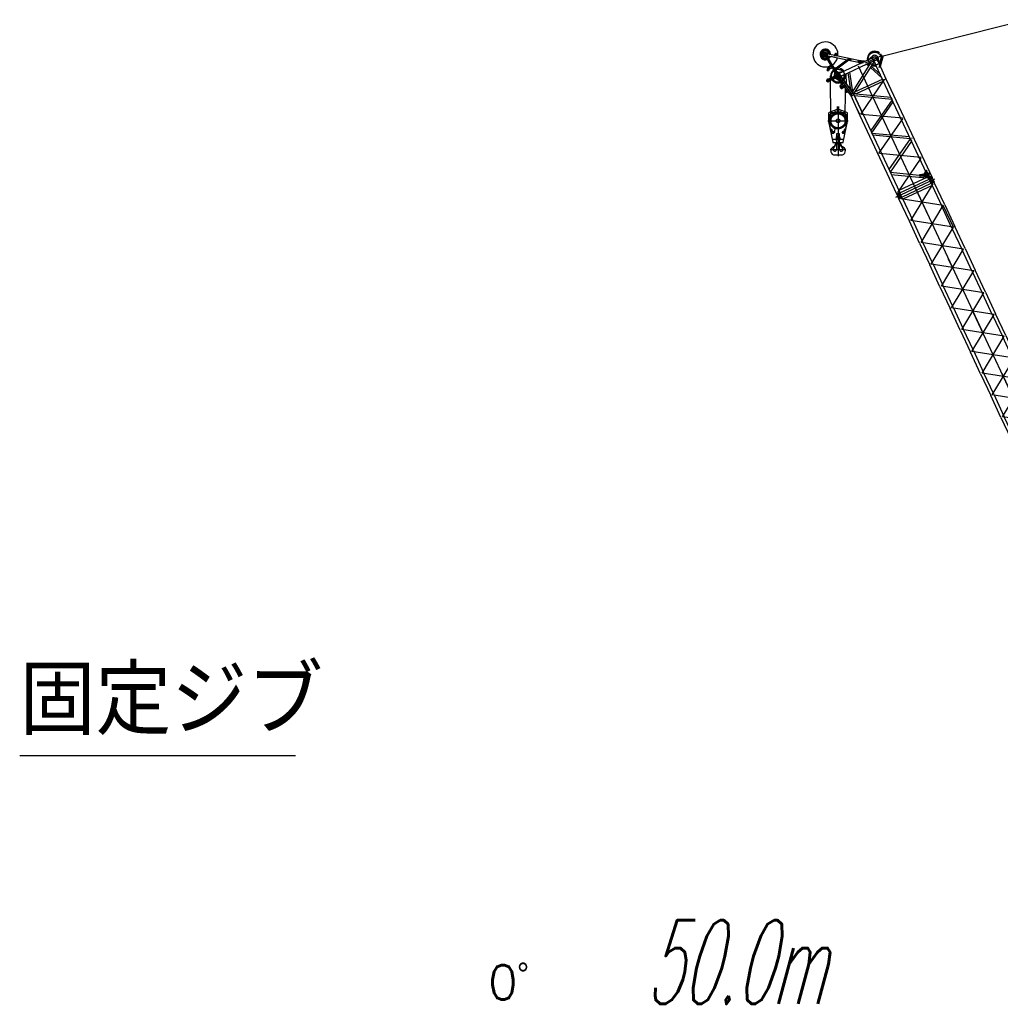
# Model space of a CAD drawing. Extents: x 26250 to 211390, y 12641 to 169243.
# Tile 129 of 132: x 110687 to 150520, y 123976 to 163980. Entities that reach past the tile are written whole.
import ezdxf
from ezdxf.enums import TextEntityAlignment as Align

# ---------------------------------------------------------------- set-up
doc = ezdxf.new("R2010")
doc.units = 0
doc.header["$LTSCALE"] = 212.5
doc.linetypes.add('CENTER', pattern=[50.5, 30, -9, 2.5, -9])
doc.linetypes.add('HIDDEN', pattern=[12.6, 8.4, -4.2])
doc.layers.add('1', color=7, linetype='CONTINUOUS')
doc.layers.add('11', color=7, linetype='CONTINUOUS')
doc.styles.get("Standard").update_dxf_attribs({"font": 'txt', "bigfont": 'bigfont'})

# ---------------------------------------------------------------- blocks, each defined once
blk = doc.blocks.new('*G32')
at = {"layer": '11', "color": 7, "linetype": 'CENTER'}
for p, q in [((147853, 157497), (146261, 156755)), ((146890, 155816), (147791, 157314)), ((147792, 157469), (147671, 157413)), ((147793, 157469), (147671, 157412)), ((147726, 157513), (147680, 157491)), ((147762, 157375), (147685, 157542)), ((147732, 157441), (147702, 157506)), ((147779, 157340), (147732, 157441)), ((146479, 156857), (146356, 156799)), ((146479, 156856), (146356, 156799)), ((146448, 156762), (146370, 156929)), ((152146, 146259), (147075, 157134)), ((147075, 157134), (152146, 146259)), ((146391, 156725), (146396, 156715)), ((148204, 156429), (146477, 156701)), ((146516, 156777), (146514, 156782)), ((147302, 154931), (148204, 156429)), ((148616, 155544), (148204, 156429)), ((148616, 155544), (146890, 155816)), ((147715, 154046), (148616, 155544)), ((149029, 154658), (147302, 154931)), ((148128, 153160), (149029, 154658)), ((149442, 153773), (147715, 154046)), ((148541, 152275), (149442, 153773)), ((149855, 152888), (148128, 153160)), ((148953, 151390), (149855, 152888)), ((150267, 152003), (148541, 152275)), ((149366, 150505), (150267, 152003)), ((150680, 151118), (148953, 151390)), ((149779, 149620), (150680, 151118)), ((151093, 150233), (149366, 150505)), ((150192, 148735), (151093, 150233)), ((151506, 149347), (149779, 149620)), ((150604, 147849), (151506, 149347)), ((151918, 148462), (150192, 148735)), ((151017, 146964), (151918, 148462)), ((152331, 147577), (150604, 147849)), ((152744, 146692), (151017, 146964)), ((152707, 146611), (152702, 146621)), ((152864, 146594), (152742, 146537)), ((152863, 146593), (152743, 146537)), ((152827, 146674), (152830, 146668)), ((151550, 145981), (151428, 145924)), ((151549, 145980), (151429, 145924)), ((151541, 145902), (151494, 145880))]:
    blk.add_line(p, q, dxfattribs=at)
at = {"layer": '11', "color": 7, "linetype": 'CONTINUOUS'}
for p, q in [((146516, 156775), (147709, 157332)), ((147752, 157240), (146559, 156683)), ((147671, 157412), (147668, 157417)), ((147714, 157318), (147671, 157412)), ((147671, 157412), (147673, 157408)), ((147708, 157332), (147705, 157337)), ((147709, 157332), (147752, 157240)), ((147718, 157312), (147709, 157332)), ((147835, 157378), (147713, 157321)), ((147839, 157368), (147718, 157312)), ((147752, 157240), (148143, 156401)), ((147791, 157474), (147793, 157469)), ((147793, 157469), (147835, 157378)), ((147793, 157469), (147795, 157465)), ((147830, 157389), (147828, 157395)), ((147835, 157378), (147828, 157375)), ((147839, 157368), (147835, 157378)), ((148264, 156457), (147839, 157368)), ((146362, 156866), (146424, 156895)), ((146477, 156861), (146479, 156857)), ((146479, 156857), (146521, 156766)), ((146479, 156856), (146481, 156852)), ((146356, 156799), (146354, 156804)), ((146400, 156706), (146356, 156799)), ((146356, 156799), (146359, 156795)), ((146521, 156766), (146399, 156708)), ((146404, 156699), (146399, 156708)), ((146404, 156699), (146525, 156755)), ((146829, 155788), (146404, 156699)), ((146521, 156766), (146514, 156762)), ((146525, 156755), (146516, 156775)), ((146559, 156683), (146516, 156775)), ((146559, 156683), (146950, 155844)), ((148264, 156457), (148677, 155572)), ((148556, 155515), (148143, 156401)), ((147242, 154903), (146829, 155788)), ((146950, 155844), (147363, 154959)), ((148556, 155515), (148969, 154630)), ((149089, 154687), (148677, 155572)), ((147242, 154903), (147655, 154018)), ((147775, 154074), (147363, 154959)), ((149382, 153745), (148969, 154630)), ((149089, 154687), (149502, 153801)), ((148068, 153132), (147655, 154018)), ((147775, 154074), (148188, 153189)), ((149382, 153745), (149794, 152860)), ((149915, 152916), (149502, 153801)), ((148068, 153132), (148480, 152247)), ((148601, 152303), (148188, 153189)), ((150207, 151975), (149794, 152860)), ((149915, 152916), (150328, 152031)), ((148893, 151362), (148480, 152247)), ((148601, 152303), (149014, 151418)), ((150740, 151146), (150328, 152031)), ((150207, 151975), (150620, 151090)), ((148893, 151362), (149306, 150477)), ((149426, 150533), (149014, 151418)), ((151033, 150205), (150620, 151090)), ((150740, 151146), (151153, 150261)), ((149719, 149592), (149306, 150477)), ((149426, 150533), (149839, 149648)), ((151033, 150205), (151445, 149319)), ((151566, 149376), (151153, 150261)), ((150252, 148763), (149839, 149648)), ((149719, 149592), (150131, 148707)), ((151858, 148434), (151445, 149319)), ((151566, 149376), (151979, 148490)), ((150544, 147821), (150131, 148707)), ((150252, 148763), (150665, 147878)), ((151858, 148434), (152271, 147549)), ((152392, 147605), (151979, 148490)), ((150544, 147821), (150957, 146936)), ((151077, 146992), (150665, 147878)), ((152662, 146710), (152271, 147549)), ((152392, 147605), (152817, 146694)), ((150957, 146936), (151382, 146025)), ((151469, 146153), (151077, 146992)), ((152662, 146710), (151469, 146153)), ((151512, 146061), (152705, 146618)), ((152705, 146618), (152662, 146710)), ((152696, 146638), (152705, 146618)), ((152698, 146630), (152742, 146537)), ((152822, 146685), (152700, 146628)), ((152797, 146499), (152858, 146527)), ((152822, 146685), (152814, 146681)), ((152822, 146685), (152817, 146694)), ((152864, 146594), (152822, 146685)), ((152862, 146598), (152864, 146594)), ((152866, 146589), (152864, 146594)), ((151385, 146015), (151382, 146025)), ((151384, 146018), (151428, 145924)), ((151508, 146072), (151385, 146015)), ((151469, 146153), (151512, 146061)), ((151508, 146072), (151500, 146068)), ((151502, 146081), (151512, 146061)), ((151550, 145981), (151508, 146072)), ((151513, 146061), (151515, 146056)), ((151391, 146004), (151393, 145999))]:
    blk.add_line(p, q, dxfattribs=at)
for centre in [(147732, 157441), (147732, 157441), (146418, 156828), (146418, 156828), (152803, 146565), (152803, 146565), (151489, 145952), (151489, 145952)]:
    blk.add_circle(centre, 25, dxfattribs=at)
for centre, start, end in [((147730, 157445), 115, -155), ((147730, 157445), 25, 115), ((146416, 156833), 115, -155), ((146416, 156833), 25, 115), ((152805, 146561), -155, -65), ((152805, 146561), -65, 25), ((151491, 145948), -159.2253, -65), ((151491, 145948), -65, 29.2246)]:
    blk.add_arc(centre, 67.5, start, end, dxfattribs=at)
blk = doc.blocks.new('*G43')
at = {"layer": '11', "color": 7, "linetype": 'CONTINUOUS'}
blk.add_line((144643, 160477), (144800, 160141), dxfattribs=at)
blk = doc.blocks.new('*G45')
at = {"layer": '11', "color": 7, "linetype": 'CENTER'}
for p, q in [((143461, 162588), (143330, 162527)), ((143454, 162485), (143378, 162649)), ((143849, 161835), (143451, 162490)), ((143498, 162605), (143461, 162588)), ((143491, 162602), (143473, 162594)), ((143801, 162585), (143877, 162569)), ((143827, 162518), (143847, 162615)), ((143831, 162539), (143827, 162518)), ((145042, 162222), (145702, 162530)), ((145602, 162034), (145737, 162521)), ((145704, 162486), (145747, 162474)), ((145716, 162444), (145732, 162504)), ((143732, 162114), (143517, 161984)), ((143518, 161985), (143569, 162016)), ((143563, 161969), (143525, 162032)), ((143532, 162020), (143537, 162012)), ((143822, 162018), (143757, 161988)), ((144079, 161381), (143779, 162025)), ((144372, 162403), (144358, 162338)), ((144748, 162291), (144892, 162261)), ((147075, 157134), (144763, 162092)), ((144842, 162333), (144818, 162215)), ((143458, 161483), (144025, 161748)), ((143551, 161988), (143556, 161980)), ((143768, 161996), (143808, 162015)), ((143918, 161867), (143776, 161801)), ((143805, 161907), (143882, 161781)), ((143825, 161887), (143871, 161787)), ((143897, 161688), (143876, 161678)), ((143888, 161792), (143987, 161580)), ((144499, 160943), (143929, 161703)), ((143498, 161565), (143546, 161462)), ((143510, 161528), (143526, 161494)), ((143520, 161530), (143533, 161501)), ((143619, 161578), (143634, 161546)), ((143632, 161550), (143621, 161574)), ((144101, 161419), (144037, 161389)), ((144086, 161289), (144037, 161251)), ((144086, 161288), (144038, 161252)), ((144043, 161295), (144080, 161245)), ((144044, 161294), (144080, 161246)), ((144050, 161392), (144090, 161410)), ((144863, 160161), (145813, 161555)), ((144315, 161088), (144248, 161038)), ((144254, 161077), (144287, 161032)), ((144281, 161063), (144260, 161047)), ((144262, 161065), (144279, 161044)), ((144877, 160133), (144863, 160161)), ((146549, 159978), (144877, 160133)), ((145605, 158570), (146562, 159950)), ((146562, 159950), (146549, 159978)), ((146920, 159182), (146933, 159154)), ((145619, 158541), (145605, 158570)), ((147291, 158387), (145619, 158541)), ((146354, 156964), (147304, 158358)), ((147304, 158358), (147291, 158387)), ((147641, 157697), (147233, 157623)), ((147590, 157701), (147595, 157674)), ((147853, 157497), (146261, 156755)), ((147636, 157487), (147631, 157497)), ((147640, 157521), (147641, 157518)), ((147650, 157518), (147659, 157530)), ((147792, 157469), (147671, 157413)), ((147793, 157469), (147671, 157412)), ((147732, 157441), (147702, 157506)), ((147779, 157340), (147732, 157441)), ((147756, 157549), (147758, 157544)), ((146322, 156874), (146317, 156884)), ((146479, 156857), (146356, 156799)), ((146479, 156856), (146356, 156799)), ((146448, 156762), (146370, 156929)), ((146441, 156937), (146444, 156931))]:
    blk.add_line(p, q, dxfattribs=at)
at = {"layer": '11', "color": 7, "linetype": 'CONTINUOUS'}
for p, q in [((143414, 162483), (143417, 162478)), ((143417, 162478), (143636, 162119)), ((143839, 161919), (143479, 162511)), ((143484, 162517), (143664, 162480)), ((143484, 162504), (143492, 162516)), ((143537, 162415), (143484, 162504)), ((143492, 162516), (143593, 162495)), ((143497, 162515), (143527, 162508)), ((143644, 162556), (143498, 162586)), ((143593, 162495), (143537, 162415)), ((143725, 162539), (143644, 162556)), ((143744, 162463), (143664, 162480)), ((143664, 162480), (144748, 162255)), ((144763, 162324), (143725, 162539)), ((143810, 162594), (143775, 162529)), ((143775, 162529), (143879, 162508)), ((143873, 162582), (143879, 162508)), ((145345, 162437), (144926, 162241)), ((145168, 162360), (145332, 162501)), ((145345, 162437), (145170, 162355)), ((145553, 162421), (145592, 162186)), ((145621, 162213), (145706, 162522)), ((145764, 162506), (145646, 162080)), ((145759, 162507), (145671, 162191)), ((145706, 162522), (145764, 162506)), ((143521, 162019), (143616, 162132)), ((143616, 162132), (143624, 162137)), ((143624, 162137), (143702, 162009)), ((143638, 162113), (143779, 161882)), ((143805, 162029), (143796, 162026)), ((143796, 162026), (143804, 162009)), ((143797, 161988), (144288, 162351)), ((143803, 162026), (143797, 162023)), ((143797, 162023), (143808, 162001)), ((143813, 162003), (143803, 162026)), ((143821, 161995), (143805, 162029)), ((144367, 162334), (143829, 161936)), ((144920, 162239), (143948, 161785)), ((144031, 161677), (145402, 162316)), ((144288, 162351), (144367, 162334)), ((144511, 161038), (145285, 162262)), ((145399, 162287), (144562, 160965)), ((144746, 162259), (144758, 162321)), ((144753, 162258), (144746, 162259)), ((144748, 162255), (144763, 162324)), ((144766, 162319), (144753, 162258)), ((144756, 162249), (144753, 162258)), ((144772, 162327), (144756, 162249)), ((144768, 162246), (144756, 162249)), ((144758, 162321), (144766, 162319)), ((144766, 162319), (144772, 162327)), ((144815, 162227), (144768, 162246)), ((144772, 162327), (144785, 162324)), ((144785, 162324), (144835, 162323)), ((144804, 162231), (144802, 162228)), ((144802, 162228), (144819, 162191)), ((144829, 162224), (144815, 162227)), ((144819, 162191), (144920, 162239)), ((144835, 162323), (144849, 162320)), ((145007, 162293), (144868, 162312)), ((144891, 162302), (144896, 162305)), ((144920, 162239), (144891, 162302)), ((144896, 162305), (144926, 162241)), ((144930, 162218), (144920, 162239)), ((144926, 162241), (145012, 162281)), ((144926, 162241), (144935, 162220)), ((144935, 162220), (144930, 162218)), ((145012, 162281), (145007, 162293)), ((145099, 162175), (145182, 162099)), ((145158, 162203), (145214, 162150)), ((145170, 162355), (145168, 162360)), ((145243, 162042), (145718, 161602)), ((145276, 162093), (145651, 161747)), ((145285, 162262), (145388, 162310)), ((145384, 162264), (145315, 162155)), ((145315, 162155), (145319, 162152)), ((145319, 162152), (145460, 162143)), ((145410, 162262), (145384, 162264)), ((145388, 162310), (145399, 162287)), ((145755, 161523), (145388, 162310)), ((145465, 162146), (145410, 162262)), ((145460, 162143), (145465, 162146)), ((145549, 162280), (145502, 162380)), ((145502, 162380), (145593, 162186)), ((145593, 162186), (145876, 161579)), ((145621, 162213), (145605, 162158)), ((145671, 162191), (145641, 162082)), ((145646, 162080), (145641, 162082)), ((145646, 162080), (145644, 162075)), ((143481, 161916), (143516, 162010)), ((143538, 161896), (143481, 161916)), ((143483, 161922), (143540, 161902)), ((143501, 161969), (143557, 161948)), ((143564, 161969), (143538, 161896)), ((143791, 161683), (143544, 161567)), ((143694, 162004), (143572, 161976)), ((143702, 162009), (143694, 162004)), ((143779, 161882), (143839, 161919)), ((143848, 161914), (143779, 161873)), ((143779, 161873), (143786, 161882)), ((143786, 161861), (143779, 161873)), ((143783, 161888), (143832, 161919)), ((143786, 161882), (143783, 161888)), ((143836, 161913), (143786, 161882)), ((143804, 161814), (143786, 161861)), ((143789, 161708), (143799, 161812)), ((143829, 161936), (143797, 161988)), ((143799, 161812), (143804, 161814)), ((143800, 161696), (143800, 161696)), ((143812, 161802), (143804, 161814)), ((143808, 162001), (143813, 162003)), ((143820, 161987), (143821, 161995)), ((143820, 161792), (143820, 161792)), ((143832, 161919), (143835, 161912)), ((143835, 161912), (143848, 161914)), ((143848, 161914), (143854, 161903)), ((143854, 161903), (143888, 161865)), ((143888, 161865), (143895, 161853)), ((143893, 161856), (143899, 161858)), ((143899, 161858), (143900, 161854)), ((143907, 161622), (144008, 161487)), ((144442, 160908), (143907, 161622)), ((143921, 161843), (144121, 161872)), ((144123, 161867), (143948, 161785)), ((144013, 161702), (144552, 160982)), ((144043, 161683), (144039, 161667)), ((144039, 161667), (144043, 161683)), ((144039, 161667), (144271, 161358)), ((144130, 161546), (144039, 161667)), ((144253, 161781), (144043, 161683)), ((144043, 161683), (144177, 161745)), ((144552, 160982), (144048, 161655)), ((144121, 161872), (144123, 161867)), ((144179, 161739), (144135, 161549)), ((144177, 161745), (144179, 161739)), ((144256, 161775), (144253, 161781)), ((144276, 161362), (144256, 161775)), ((144333, 161818), (144439, 161134)), ((144390, 161844), (144514, 161043)), ((143506, 161561), (143497, 161557)), ((143539, 161466), (143548, 161470)), ((143578, 161495), (143824, 161610)), ((143622, 161572), (143616, 161563)), ((143616, 161563), (143620, 161553)), ((143620, 161553), (143631, 161552)), ((143633, 161571), (143622, 161572)), ((143631, 161552), (143637, 161561)), ((143637, 161561), (143633, 161571)), ((144004, 161484), (143858, 161583)), ((144008, 161487), (144004, 161484)), ((144014, 161234), (144049, 161186)), ((144078, 161382), (144016, 161309)), ((144036, 161437), (144022, 161468)), ((144038, 161433), (144036, 161437)), ((144038, 161429), (144038, 161433)), ((144038, 161411), (144038, 161429)), ((144054, 161377), (144038, 161411)), ((144050, 161405), (144045, 161403)), ((144045, 161403), (144055, 161380)), ((144061, 161383), (144050, 161405)), ((144054, 161397), (144062, 161380)), ((144062, 161380), (144054, 161377)), ((144055, 161380), (144061, 161383)), ((144218, 161318), (144055, 161196)), ((144059, 161190), (144222, 161312)), ((144077, 161182), (144174, 161254)), ((144084, 161387), (144078, 161382)), ((144079, 161419), (144085, 161421)), ((144090, 161396), (144079, 161419)), ((144180, 161259), (144084, 161387)), ((144085, 161421), (144095, 161399)), ((144095, 161399), (144090, 161396)), ((144135, 161549), (144130, 161546)), ((144174, 161254), (144180, 161259)), ((144222, 161312), (144218, 161318)), ((144271, 161358), (144276, 161362)), ((144612, 161044), (145734, 161568)), ((145772, 161487), (144664, 160971)), ((145734, 161568), (145772, 161487)), ((145755, 161523), (145876, 161579)), ((147626, 157510), (145755, 161523)), ((145876, 161579), (147747, 157566)), ((144055, 161196), (144059, 161190)), ((144295, 161105), (144255, 161075)), ((144285, 161035), (144325, 161065)), ((144325, 161065), (144295, 161105)), ((144832, 160072), (144442, 160908)), ((144556, 160977), (144511, 161038)), ((144562, 160965), (144556, 160977)), ((144559, 160971), (144952, 160128)), ((144952, 160128), (144559, 160971)), ((144562, 160965), (144571, 160980)), ((144598, 160888), (144562, 160965)), ((144571, 160980), (144664, 160971)), ((144664, 160971), (144571, 160980)), ((146122, 160735), (144598, 160888)), ((144664, 160971), (146079, 160829)), ((146079, 160829), (146122, 160735)), ((146125, 160729), (145257, 159475)), ((145297, 159377), (146169, 160636)), ((146169, 160636), (146125, 160729)), ((146312, 156897), (144832, 160072)), ((144952, 160128), (146433, 156953)), ((145257, 159475), (145297, 159377)), ((145346, 159283), (145300, 159382)), ((145303, 159376), (146821, 159236)), ((146865, 159143), (145346, 159283)), ((146821, 159236), (146865, 159143)), ((145999, 157884), (146867, 159137)), ((146911, 159044), (146042, 157791)), ((146867, 159137), (146911, 159044)), ((146045, 157785), (147234, 157665)), ((146089, 157691), (147491, 157550)), ((147234, 157665), (147570, 157631)), ((147430, 157710), (147239, 157676)), ((147239, 157676), (147241, 157665)), ((147240, 157668), (147567, 157632)), ((147482, 157820), (147426, 157719)), ((147503, 157775), (147426, 157719)), ((147426, 157719), (147441, 157685)), ((147441, 157685), (147537, 157702)), ((147558, 157657), (147462, 157640)), ((147559, 157630), (147569, 157632)), ((147587, 157595), (146393, 157038)), ((146437, 156946), (147629, 157502)), ((147256, 157580), (147257, 157576)), ((147257, 157576), (147271, 157578)), ((147491, 157550), (147539, 157572)), ((147629, 157502), (147592, 157585)), ((147747, 157566), (147626, 157510)), ((147750, 157560), (147628, 157503)), ((147638, 157511), (147628, 157503)), ((147628, 157503), (147671, 157412)), ((147685, 157542), (147635, 157519)), ((147635, 157519), (147638, 157511)), ((147738, 157558), (147638, 157511)), ((147685, 157542), (147734, 157565)), ((147725, 157374), (147787, 157403)), ((147734, 157565), (147738, 157558)), ((147738, 157558), (147750, 157560)), ((147750, 157560), (147793, 157469)), ((146433, 156953), (146312, 156897)), ((146436, 156947), (146314, 156890)), ((146324, 156899), (146314, 156890)), ((146314, 156890), (146356, 156799)), ((146370, 156929), (146321, 156906)), ((146321, 156906), (146324, 156899)), ((146424, 156945), (146324, 156899)), ((146370, 156929), (146420, 156952)), ((146393, 157038), (146437, 156946)), ((146420, 156952), (146424, 156945)), ((146424, 156945), (146436, 156947)), ((146436, 156947), (146479, 156856)), ((146411, 156761), (146473, 156790))]:
    blk.add_line(p, q, dxfattribs=at)
at = {"layer": '11', "color": 7, "linetype": 'HIDDEN'}
for p, q in [((145753, 162466), (145748, 162468)), ((145756, 162478), (145751, 162479)), ((145756, 162478), (145751, 162479)), ((143805, 162029), (143796, 162026)), ((143796, 162026), (143804, 162009)), ((143821, 161995), (143805, 162029)), ((144377, 162342), (144376, 162338)), ((144376, 162338), (144464, 162319)), ((144382, 162341), (144377, 162342)), ((144465, 162324), (144377, 162342)), ((144381, 162337), (144382, 162341)), ((144388, 162397), (144387, 162392)), ((144387, 162392), (144475, 162373)), ((144393, 162396), (144388, 162397)), ((144476, 162378), (144388, 162397)), ((144392, 162391), (144393, 162396)), ((144464, 162319), (144465, 162324)), ((144475, 162373), (144476, 162378)), ((144785, 162324), (144768, 162246)), ((145641, 162082), (145636, 162062)), ((145636, 162062), (145641, 162061)), ((145641, 162061), (145644, 162075)), ((143802, 161688), (143544, 161567)), ((143767, 162012), (143759, 162008)), ((143759, 162008), (143775, 161974)), ((143763, 162007), (143768, 162010)), ((143774, 161985), (143763, 162007)), ((143775, 161996), (143767, 162012)), ((143768, 162010), (143779, 161987)), ((143779, 161987), (143774, 161985)), ((143775, 161974), (143789, 161963)), ((143854, 161903), (143786, 161861)), ((143795, 161956), (143853, 161830)), ((143804, 161814), (143808, 161816)), ((143820, 161977), (143821, 161995)), ((143886, 161832), (143822, 161968)), ((143855, 161792), (143827, 161716)), ((143874, 161617), (143950, 161589)), ((143893, 161856), (143890, 161854)), ((143506, 161561), (143497, 161557)), ((143539, 161466), (143548, 161470)), ((143578, 161495), (143835, 161615)), ((143978, 161563), (144036, 161438)), ((144064, 161450), (144000, 161587)), ((144038, 161429), (144038, 161411)), ((144038, 161411), (144054, 161377)), ((144062, 161380), (144054, 161397)), ((144054, 161377), (144062, 161380)), ((144083, 161432), (144069, 161443)), ((144099, 161398), (144083, 161432)), ((144083, 161410), (144091, 161394)), ((144091, 161394), (144099, 161398)), ((147240, 157668), (147624, 157737)), ((147241, 157665), (147256, 157580)), ((147255, 157584), (147639, 157653)), ((147271, 157578), (147559, 157630)), ((147430, 157710), (147426, 157719)), ((147622, 157745), (147430, 157710)), ((147441, 157685), (147430, 157710)), ((147594, 157712), (147441, 157685)), ((147462, 157640), (147478, 157605)), ((147482, 157820), (147511, 157873)), ((147503, 157775), (147543, 157805)), ((147511, 157873), (147520, 157866)), ((147520, 157823), (147532, 157797)), ((147543, 157805), (147552, 157798)), ((147615, 157667), (147558, 157657)), ((147569, 157632), (147640, 157645)), ((147585, 157730), (147594, 157712)), ((147586, 157657), (147591, 157659)), ((147631, 157559), (147586, 157657)), ((147591, 157659), (147637, 157562)), ((147645, 157603), (147616, 157666)), ((147640, 157645), (147622, 157745)), ((147478, 157605), (147641, 157516)), ((147637, 157562), (147631, 157559)), ((147641, 157516), (147673, 157531)), ((147673, 157531), (147673, 157542))]:
    blk.add_line(p, q, dxfattribs=at)
at = {"layer": '11', "color": 7, "linetype": 'CONTINUOUS'}
for points in [[(143561, 162573), (143561, 162573)], [(147548, 157788), (147547, 157787), (147547, 157786), (147547, 157785), (147547, 157784), (147547, 157783), (147547, 157783), (147547, 157782), (147547, 157781), (147547, 157780), (147547, 157779)], [(147547, 157779), (147547, 157778), (147547, 157778), (147547, 157777), (147547, 157776), (147547, 157775), (147547, 157774), (147547, 157774), (147547, 157773), (147547, 157772), (147547, 157771)], [(147547, 157771), (147547, 157771), (147547, 157770), (147547, 157770), (147548, 157769), (147548, 157768), (147548, 157768), (147548, 157767), (147548, 157767), (147549, 157766), (147549, 157765)], [(147549, 157765), (147549, 157764), (147549, 157763), (147550, 157762), (147550, 157761), (147550, 157760), (147550, 157759), (147551, 157758), (147551, 157757), (147552, 157756), (147552, 157755)], [(147552, 157755), (147553, 157754), (147553, 157753), (147554, 157752), (147554, 157751), (147555, 157750), (147555, 157749), (147556, 157748), (147557, 157747), (147557, 157746), (147558, 157745)], [(147558, 157745), (147559, 157744), (147559, 157744), (147560, 157743), (147560, 157742), (147561, 157742), (147562, 157741), (147563, 157740), (147563, 157739), (147564, 157739), (147565, 157738)], [(147565, 157738), (147565, 157738), (147566, 157737), (147566, 157737), (147567, 157737), (147567, 157736), (147568, 157736), (147568, 157736), (147569, 157735), (147569, 157735), (147570, 157735)], [(147570, 157735), (147571, 157734), (147571, 157734), (147572, 157734), (147572, 157733), (147573, 157733), (147573, 157733), (147574, 157733), (147574, 157732), (147575, 157732), (147575, 157732)]]:
    blk.add_lwpolyline(points, dxfattribs=at)
at = {"layer": '11', "color": 7, "linetype": 'HIDDEN'}
for points in [[(143827, 161716), (143826, 161712), (143824, 161709), (143822, 161706), (143819, 161703), (143817, 161700), (143814, 161697), (143811, 161694), (143808, 161692), (143805, 161690), (143802, 161688)], [(144069, 161443), (144069, 161444), (144068, 161445), (144067, 161445), (144067, 161446), (144066, 161447), (144066, 161447), (144065, 161448), (144065, 161449), (144064, 161450), (144064, 161450)], [(147516, 157858), (147516, 157857), (147516, 157857), (147515, 157856), (147515, 157855), (147515, 157854), (147515, 157853), (147515, 157852), (147515, 157852), (147515, 157851), (147515, 157850)], [(147515, 157850), (147515, 157849), (147515, 157848), (147515, 157847), (147515, 157846), (147515, 157845), (147515, 157845), (147515, 157844), (147515, 157843), (147515, 157842), (147515, 157841)], [(147515, 157841), (147515, 157840), (147515, 157840), (147515, 157839), (147515, 157838), (147516, 157838), (147516, 157837), (147516, 157837), (147516, 157836), (147517, 157835), (147517, 157835)], [(147517, 157835), (147517, 157833), (147517, 157832), (147517, 157831), (147518, 157830), (147518, 157829), (147518, 157828), (147519, 157826), (147519, 157825), (147520, 157824), (147520, 157823)]]:
    blk.add_lwpolyline(points, dxfattribs=at)
at = {"layer": '11', "color": 7, "linetype": 'CONTINUOUS'}
for centre, radius in [((143416, 162567), 84.1), ((143839, 162577), 24), ((145420, 162398), 84.3), ((145420, 162398), 80), ((145420, 162398), 76), ((145726, 162480), 10.4), ((144830, 162274), 22.5), ((144830, 162274), 17.1), ((143544, 162000), 15), ((143849, 161835), 30), ((143849, 161835), 22.5), ((143849, 161835), 22.5), ((143929, 161703), 80), ((143929, 161703), 76), ((143522, 161513), 45), ((143522, 161513), 26), ((143626, 161562), 9.47), ((143626, 161562), 7), ((144062, 161270), 29), ((144062, 161270), 27), ((144270, 161055), 12.5), ((144270, 161055), 11), ((147732, 157441), 25.5), ((147732, 157441), 25.5), ((147732, 157441), 25), ((147732, 157441), 25), ((146418, 156828), 25.5), ((146418, 156828), 25.5), ((146418, 156828), 25), ((146418, 156828), 25)]:
    blk.add_circle(centre, radius, dxfattribs=at)
at = {"layer": '11', "color": 7, "linetype": 'CENTER'}
for centre, radius in [((143416, 162567), 73.3), ((143929, 161703), 264)]:
    blk.add_circle(centre, radius, dxfattribs=at)
at = {"layer": '11', "color": 7, "linetype": 'HIDDEN'}
for centre, radius in [((143416, 162567), 62.5), ((145420, 162398), 264), ((143544, 162000), 30), ((143693, 162091), 30.4), ((144365, 162370), 30.4), ((144830, 162274), 22.5), ((143849, 161835), 45), ((143929, 161703), 59.9), ((143626, 161562), 22.2), ((144062, 161270), 25.5), ((144270, 161055), 8.5), ((144499, 160943), 50.8), ((147592, 157688), 14), ((147668, 157577), 35)]:
    blk.add_circle(centre, radius, dxfattribs=at)
at = {"layer": '11', "color": 7, "linetype": 'CONTINUOUS'}
for centre, radius, start, end in [((143416, 162567), 508, -7.7595, -63.8082), ((143416, 162567), 218, 111.3495, -101.7462), ((143416, 162567), 212, 111.0845, -102.2739), ((143416, 162567), 167, 144.4442, -74.3653), ((143416, 162567), 158, 144.4428, -75.2319), ((143416, 162567), 167, 0.4024, 144.4445), ((143416, 162567), 158, 1.0663, 144.4444), ((143416, 162567), 218, -2.4625, 111.3495), ((143416, 162567), 212, -2.1978, 111.0863), ((143416, 162567), 84.2, -91.0149, -41.4106), ((143416, 162567), 84.1, -36.2892, 12.8663), ((143416, 162567), 212, -51.9389, -21.2233), ((143416, 162567), 218, -52.1269, -20.9591), ((143416, 162567), 508, -55.9065, -15.6619), ((143839, 162577), 34, 78.2865, 148.7334), ((143839, 162577), 34, 8.4938, 78.9461), ((145420, 162398), 302, 106.5731, -167.7424), ((145420, 162398), 135, 63.3941, 130.5447), ((145420, 162398), 302, 50.8157, 106.5717), ((145420, 162398), 135, 9.5006, 63.7196), ((145420, 162398), 302, 20.8909, 40.073), ((143416, 162567), 212, -102.2732, -70.986), ((143416, 162567), 218, -101.7456, -70.6433), ((143544, 162000), 30, 140.2101, 160.0006), ((143416, 162567), 508, -77.0368, -63.81), ((143788, 162005), 30.2, -8.9838, 124.3041), ((144839, 162272), 49, -101.711, 78.288), ((145420, 162398), 301, -142.2596, -130.1908), ((145420, 162398), 301, -114.4625, -77.7161), ((143574, 161966), 10, 102.3078, 159.9873), ((143929, 161703), 301, 127.9706, -154.9997), ((143929, 161703), 140, 175.19, -120.7048), ((143789, 162003), 16, -65, 25), ((143853, 161827), 49, -148.7358, 31.262), ((143929, 161703), 84.2, 77.2093, -105.3676), ((143919, 161863), 20, -155, -81.8074), ((143929, 161703), 302, 37.7397, 74.9469), ((143929, 161703), 302, -40.4154, 12.257), ((143518, 161511), 50, 115, -65), ((143527, 161515), 50, 85.0579, 114.9992), ((143533, 161590), 25, -94.8975, -65.0008), ((143527, 161515), 50, -65, -35.1168), ((143588, 161472), 24.9, 115, 144.9215), ((143929, 161703), 301, -147.3808, -68.8379), ((144062, 161270), 60, 139.7727, -143.1979), ((144070, 161401), 30.2, 171.0162, -49.4698), ((144069, 161404), 16, 122.1001, -154.9998), ((144066, 161198), 20, -143.2102, -53.1931), ((144270, 161055), 25, 126.7986, -53.2007), ((144499, 160943), 66.3, 25, 36.8779), ((144499, 160943), 66.4, 25, 36.8555), ((147579, 157781), 31.6, 156.9521, 168.1986), ((147579, 157781), 31.6, 148.2664, 156.9657), ((147586, 157760), 29.4, -110.647, -100.563), ((147586, 157759), 29.3, -100.541, -90.3694), ((147734, 157436), 67.5, -155, -65), ((147734, 157436), 67.5, -65, 25), ((146420, 156823), 67.5, -65, 25), ((146420, 156823), 67.5, -155, -65)]:
    blk.add_arc(centre, radius, start, end, dxfattribs=at)
at = {"layer": '11', "color": 7, "linetype": 'CENTER'}
for centre, radius, start, end in [((143416, 162567), 137, 137.5005, -132.4992), ((143416, 162567), 138, 47.4989, 137.4967), ((143416, 162567), 138, -132.5019, -77.8156), ((143416, 162567), 138, -48.227, -42.5132), ((143416, 162567), 137, 3.0357, 47.5024), ((143416, 162567), 138, -42.498, -26.4601), ((147646, 157521), 5, -155, -34.9991)]:
    blk.add_arc(centre, radius, start, end, dxfattribs=at)
at = {"layer": '11', "color": 7, "linetype": 'HIDDEN'}
for centre, radius, start, end in [((143788, 162005), 30.1, 124.3029, -121.0145), ((143788, 162005), 30.2, -121.0114, -8.9915), ((143789, 162003), 16, -155, 25), ((143777, 161947), 20, 25, 51.5572), ((143849, 161835), 45, -155, 25), ((143840, 161977), 20, 178.4405, -154.9984), ((143856, 161570), 50, 69.9989, 114.9989), ((143808, 161809), 50, -19.9976, 25.0011), ((143931, 161853), 50, -155, -90.6775), ((143929, 161703), 100, -39.3187, 89.3204), ((144045, 161608), 50, 140.6853, -155.0046), ((143518, 161511), 50, 115, -65), ((143527, 161515), 50, 85.0601, 114.9992), ((143533, 161590), 25, -94.8957, -65.0008), ((143527, 161515), 50, -65, -35.1177), ((143588, 161472), 24.9, 115, 144.918), ((143932, 161542), 50, 25, 70.0012), ((144018, 161429), 20, -1.5595, 25.0016), ((144070, 161401), 30.2, 58.9797, 171.0045), ((144069, 161404), 16, 25, -155), ((144070, 161401), 30.2, -49.4708, 58.9856), ((147549, 157848), 34.8, 148.9963, 163.7648), ((147668, 157577), 35, 131.6032, -81.6017)]:
    blk.add_arc(centre, radius, start, end, dxfattribs=at)
blk = doc.blocks.new('*G72')
at = {"layer": '11', "color": 7, "linetype": 'CONTINUOUS'}
for p, q in [((143912, 160335), (143912, 160450)), ((143947, 160450), (143947, 160335)), ((143544, 160179), (143544, 159850)), ((143923, 160339), (143570, 160213)), ((143609, 159609), (143609, 160121)), ((143627, 160145), (143706, 160169)), ((143713, 160170), (143929, 160170)), ((143804, 160297), (143804, 160250)), ((143824, 160230), (144034, 160230)), ((143929, 160170), (144145, 160170)), ((144288, 160213), (143936, 160339)), ((144054, 160250), (144054, 160297)), ((144153, 160169), (144231, 160145)), ((144249, 160121), (144249, 159609)), ((144314, 159850), (144314, 160179)), ((143544, 159850), (143717, 159003)), ((144141, 159003), (144314, 159850)), ((143620, 159552), (143610, 159604)), ((143653, 159413), (143636, 159496)), ((143653, 159532), (143645, 159532)), ((143706, 159130), (143664, 159335)), ((143670, 159503), (143687, 159420)), ((143695, 159455), (143685, 159506)), ((143689, 159365), (143729, 159365)), ((143729, 159435), (143720, 159435)), ((143929, 159348), (143870, 159348)), ((143870, 159348), (143870, 158966)), ((143988, 159348), (143929, 159348)), ((143988, 158966), (143988, 159348)), ((144139, 159435), (144129, 159435)), ((144129, 159365), (144169, 159365)), ((144194, 159335), (144152, 159130)), ((144173, 159506), (144163, 159455)), ((144188, 159503), (144171, 159420)), ((144214, 159532), (144205, 159532)), ((144206, 159413), (144222, 159496)), ((144249, 159604), (144238, 159552)), ((143824, 159110), (143731, 159110)), ((143737, 158985), (144122, 158985)), ((143838, 158972), (143746, 158745)), ((143781, 158815), (143823, 158883)), ((143844, 158903), (143870, 158919)), ((143849, 159170), (143849, 159135)), ((143868, 158976), (143849, 158978)), ((143871, 158960), (143868, 158976)), ((143870, 158918), (143870, 158703)), ((143988, 158918), (143870, 158918)), ((143873, 158953), (143985, 158953)), ((143877, 158947), (143876, 158949)), ((143981, 158947), (143983, 158949)), ((143987, 158960), (143990, 158976)), ((144015, 158903), (143988, 158919)), ((143988, 158703), (143988, 158918)), ((143990, 158976), (144009, 158978)), ((144009, 159135), (144009, 159170)), ((144021, 158972), (144112, 158745)), ((144128, 159110), (144034, 159110)), ((144078, 158815), (144035, 158883)), ((143737, 158813), (143714, 158800)), ((143734, 158725), (143757, 158797)), ((143746, 158745), (143751, 158743)), ((143751, 158743), (143781, 158815)), ((143800, 158483), (143929, 158483)), ((143929, 158483), (144058, 158483)), ((144107, 158743), (144078, 158815)), ((144101, 158797), (144125, 158725)), ((144112, 158745), (144107, 158743)), ((144144, 158800), (144121, 158813))]:
    blk.add_line(p, q, dxfattribs=at)
at = {"layer": '11', "color": 7, "linetype": 'HIDDEN'}
for p, q in [((143669, 160216), (144189, 160216)), ((143781, 158815), (143843, 158970)), ((143843, 158970), (143844, 158973)), ((143844, 158973), (143855, 158972)), ((144014, 158973), (144003, 158972)), ((144015, 158970), (144014, 158973)), ((144078, 158815), (144015, 158970))]:
    blk.add_line(p, q, dxfattribs=at)
at = {"layer": '11', "color": 7, "linetype": 'CENTER'}
for p, q in [((143895, 160290), (143963, 160290)), ((143929, 160362), (143929, 158931)), ((143514, 159870), (144344, 159870)), ((143808, 159563), (143766, 159425)), ((143929, 159381), (143929, 158432)), ((144003, 159170), (143856, 159170)), ((143607, 158703), (144251, 158703))]:
    blk.add_line(p, q, dxfattribs=at)
at = {"layer": '11', "color": 7, "linetype": 'CONTINUOUS'}
for centre, radius in [((143579, 160120), 20), ((143669, 160196), 20), ((143929, 160290), 23.5), ((144189, 160196), 20), ((144279, 160120), 20), ((143579, 159850), 20), ((143929, 159870), 77.5), ((144279, 159850), 20), ((143769, 159405), 20), ((143929, 159170), 65), ((144129, 159400), 20), ((143860, 158936), 10.1), ((143998, 158936), 10.1)]:
    blk.add_circle(centre, radius, dxfattribs=at)
at = {"layer": '11', "color": 7, "linetype": 'CENTER'}
for radius in [325, 288]:
    blk.add_circle((143929, 159870), radius, dxfattribs=at)
at = {"layer": '11', "color": 7, "linetype": 'CONTINUOUS'}
for centre, radius, start, end in [((143579, 160179), 35, 104.9959, 179.9981), ((143634, 160121), 25, 106.6998, 179.9981), ((143713, 160145), 25, 90, 106.6936), ((143824, 160250), 20, 180, -89.993), ((143929, 160315), 25, 90, 104.9977), ((143929, 160315), 25, 74.9988, 90.0019), ((144034, 160250), 20, -90, 0), ((144145, 160145), 25, 73.3037, 89.9963), ((144224, 160121), 25, 0, 73.3003), ((144279, 160179), 35, 0, 74.9998), ((143634, 159609), 25, 180, -168.4939), ((143645, 159557), 25, -168.4747, -89.9997), ((143653, 159500), 17.5, 11.3894, -168.6067), ((143653, 159500), 32.5, 11.3862, 90.0003), ((143670, 159417), 17.5, -168.609, 11.3871), ((143689, 159340), 25, 90, -168.4723), ((143720, 159460), 25, -168.6119, -90.0053), ((143729, 159400), 35, -90, 90), ((143929, 159170), 80.1, 90, 180), ((143929, 159170), 80, 0, 90), ((144129, 159400), 35, 90, -90), ((144139, 159460), 25, -90, -11.3807), ((144169, 159340), 25, -11.5226, 89.9997), ((144189, 159417), 17.5, 168.6129, -11.391), ((144205, 159500), 32.5, 90, 168.6141), ((144205, 159500), 17.5, -11.3933, 168.6107), ((144214, 159557), 25, -90, -11.525), ((144224, 159609), 24.9, -11.5063, 0.0559), ((143731, 159135), 25, -168.4818, -89.9997), ((143737, 159005), 20, -172.7481, -89.9998), ((143874, 158851), 60, 120.4339, 148.0112), ((143824, 159135), 25, -90, -0.0028), ((143847, 158968), 9.9, 77.7015, 158.0103), ((143860, 158936), 20.2, -59.2807, 33.7029), ((143901, 158965), 30, -170.2351, -146.309), ((143998, 158936), 20.2, 146.3014, -120.7259), ((143958, 158965), 30, -33.6967, -9.7867), ((144034, 159135), 25, 180, -90), ((144011, 158968), 9.91, 22.0013, 102.2689), ((143984, 158851), 60, 31.9931, 59.5653), ((144122, 159005), 20, -90, -7.2647), ((144128, 159135), 25, -90, -11.5206), ((143800, 158653), 170, 120.3772, -90.0015), ((143800, 158703), 70, 161.6549, -0.0005), ((143744, 158801), 14, -18.0626, 120.379), ((144058, 158703), 70, 180, 18.3446), ((144058, 158653), 170, -90, 59.6213), ((144114, 158801), 14, 59.6221, -161.9364)]:
    blk.add_arc(centre, radius, start, end, dxfattribs=at)
at = {"layer": '11', "color": 7, "linetype": 'CENTER'}
blk.add_arc((143929, 159870), 331, -176.7836, -111.5531, dxfattribs=at)

msp = doc.modelspace()

# ---------------------------------------------------------------- linework, layer by layer
at = {"layer": '1', "color": 7, "linetype": 'CONTINUOUS'}
for p, q in [((143642, 159870), (143628, 161703)), ((144217, 159870), (144227, 161227))]:
    msp.add_line(p, q, dxfattribs=at)
at = {"layer": '11', "color": 7, "linetype": 'CONTINUOUS'}
msp.add_line((110687, 134090), (121887, 134090), dxfattribs=at)
msp.add_lwpolyline([(145764, 162506), (151550, 163980), (161179, 163980)], dxfattribs=at)

# ---------------------------------------------------------------- block references
for name in ['*G45', '*G72', '*G43', '*G32']:
    msp.add_blockref(name, (0, 0), dxfattribs=at)

# ---------------------------------------------------------------- texts
for s, height, p in [('固定ジブ', 2800, (110687, 134090)), ('0゜', 1400, (129717, 123750))]:
    msp.add_text(s, height=height, dxfattribs=at).set_placement(p, align=Align.BOTTOM_LEFT)
at = {"layer": '11', "color": 7, "linetype": 'CONTINUOUS', "oblique": 15, "width": 0.5}
msp.add_text('50.0m', height=3400, dxfattribs=at).set_placement((136119, 122974), align=Align.BOTTOM_LEFT)

doc.saveas('drawing.dxf')
